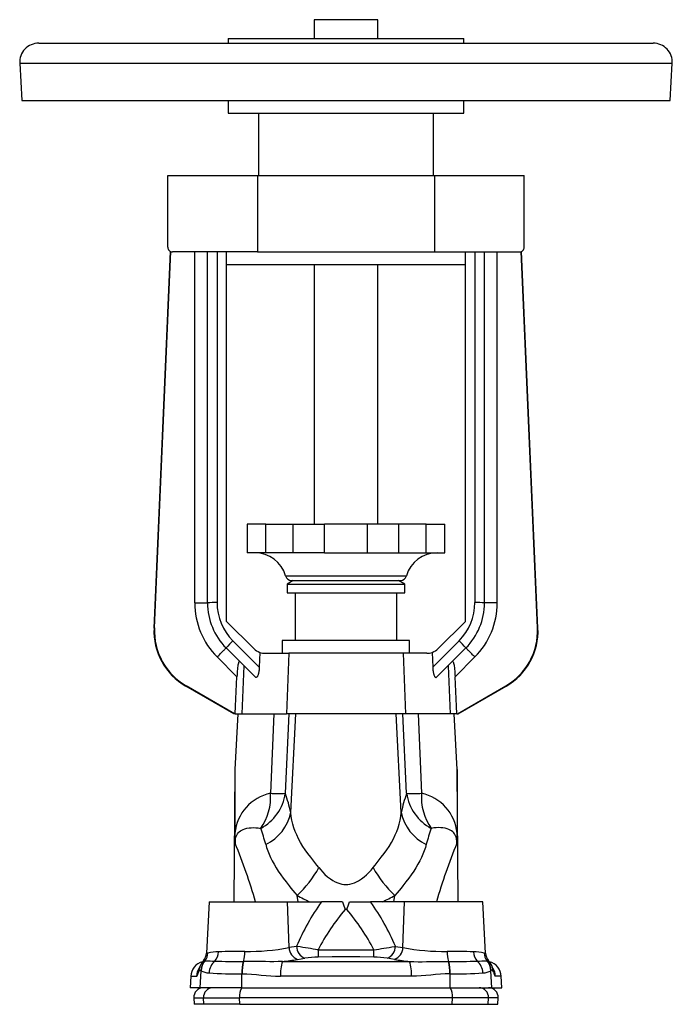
# Model space of a CAD drawing. Extents: x 23 to 641, y 38 to 843.
# Tile 3 of 4: x 23 to 228, y 534 to 843. Entities that reach past the tile are written whole.
import ezdxf

# ---------------------------------------------------------------- set-up
doc = ezdxf.new("R2010")
doc.units = 0
doc.layers.get('0').update_dxf_attribs({"linetype": 'CONTINUOUS'})

msp = doc.modelspace()

# ---------------------------------------------------------------- linework, layer by layer
at = {"color": 7, "linetype": 'CONTINUOUS'}
for p, q in [((115.58, 842.68), (115.58, 836.81)), ((135.58, 842.68), (115.58, 842.68)), ((135.58, 836.81), (135.58, 842.68)), ((29.08, 835.31), (222.08, 835.31)), ((88.58, 836.81), (88.58, 835.31)), ((88.58, 836.81), (95.21, 836.81)), ((95.21, 836.81), (162.58, 836.81)), ((162.58, 835.31), (162.58, 836.81)), ((23.09, 829), (23.71, 817.31)), ((23.09, 829), (228.08, 829)), ((227.46, 817.31), (228.08, 829)), ((23.71, 817.31), (227.46, 817.31)), ((88.58, 817.31), (88.58, 813.31)), ((162.58, 813.31), (162.58, 817.31)), ((88.58, 813.31), (95.21, 813.31)), ((95.21, 813.31), (162.58, 813.31)), ((98.08, 813.31), (98.08, 793.81)), ((153.08, 793.81), (153.08, 813.31)), ((69.58, 771.31), (69.58, 793.81)), ((69.58, 793.81), (97.83, 793.81)), ((97.83, 793.81), (97.83, 769.81)), ((97.83, 793.81), (153.34, 793.81)), ((153.34, 793.81), (153.34, 769.81)), ((153.34, 793.81), (181.58, 793.81)), ((181.58, 771.31), (181.58, 793.81)), ((65.29, 651.68), (70.45, 769.95)), ((65.43, 651.76), (70.59, 769.9)), ((97.83, 769.81), (71.08, 769.81)), ((78.08, 659.61), (78.08, 769.81)), ((82.08, 659.61), (82.08, 769.81)), ((85.08, 769.81), (85.08, 659.72)), ((88.08, 653.81), (88.08, 769.81)), ((97.83, 769.81), (153.34, 769.81)), ((153.34, 769.81), (180.08, 769.81)), ((163.08, 653.81), (163.08, 769.81)), ((166.08, 769.81), (166.08, 659.72)), ((169.08, 659.61), (169.08, 769.81)), ((173.08, 659.61), (173.08, 769.81)), ((185.74, 651.76), (180.58, 769.9)), ((185.88, 651.68), (180.72, 769.95)), ((88.08, 765.81), (163.08, 765.81)), ((115.58, 765.81), (115.58, 684.37)), ((135.58, 684.37), (135.58, 765.81)), ((94.58, 684.37), (94.58, 675.37)), ((100.42, 684.37), (94.58, 684.37)), ((100.42, 675.37), (100.42, 684.37)), ((100.42, 684.37), (108.97, 684.37)), ((108.97, 684.37), (118.83, 684.37)), ((108.97, 675.37), (108.97, 684.37)), ((118.83, 675.37), (118.83, 684.37)), ((132.33, 684.37), (118.83, 684.37)), ((132.33, 675.37), (132.33, 684.37)), ((142.2, 684.37), (132.33, 684.37)), ((150.75, 684.37), (142.2, 684.37)), ((142.2, 675.37), (142.2, 684.37)), ((150.75, 675.37), (150.75, 684.37)), ((150.75, 684.37), (156.58, 684.37)), ((156.58, 675.37), (156.58, 684.37)), ((100.42, 675.37), (94.58, 675.37)), ((108.97, 675.37), (100.42, 675.37)), ((118.83, 675.37), (108.97, 675.37)), ((118.83, 675.37), (132.33, 675.37)), ((132.33, 675.37), (142.2, 675.37)), ((142.2, 675.37), (150.75, 675.37)), ((150.75, 675.37), (156.58, 675.37)), ((106.58, 668.1), (144.58, 668.1)), ((109.04, 666.65), (107.08, 665.52)), ((107.08, 665.52), (107.08, 662.81)), ((107.08, 665.52), (144.08, 665.52)), ((108.51, 666.65), (142.66, 666.65)), ((144.08, 665.52), (142.12, 666.65)), ((144.08, 662.81), (144.08, 665.52)), ((107.08, 662.81), (144.08, 662.81)), ((109.63, 662.81), (109.63, 647.81)), ((141.53, 647.81), (141.53, 662.81)), ((78.08, 659.61), (82.08, 659.61)), ((173.08, 659.61), (169.08, 659.61)), ((96.62, 645.28), (88.08, 653.81)), ((154.55, 645.28), (163.08, 653.81)), ((65.29, 651.68), (65.43, 651.76)), ((185.88, 651.68), (185.74, 651.76)), ((90.06, 647.7), (98.32, 639.44)), ((105.58, 647.81), (105.58, 643.81)), ((145.58, 647.81), (105.58, 647.81)), ((145.58, 643.81), (145.58, 647.81)), ((161.11, 647.7), (152.85, 639.44)), ((97.04, 636.37), (87.94, 645.47)), ((98.47, 644.1), (98.32, 639.44)), ((100.16, 643.81), (107.68, 643.81)), ((107.68, 643.81), (106.9, 624.81)), ((143.49, 643.81), (107.68, 643.81)), ((151.01, 643.81), (143.49, 643.81)), ((143.49, 643.81), (144.27, 624.81)), ((152.7, 644.1), (152.85, 639.44)), ((154.13, 636.37), (163.23, 645.47)), ((91.32, 636.43), (85.11, 642.64)), ((93.51, 639.9), (92.89, 624.81)), ((157.66, 639.9), (158.28, 624.81)), ((159.84, 636.43), (166.06, 642.64)), ((75.41, 633.58), (75.26, 633.5)), ((90.58, 624.81), (75.41, 633.58)), ((160.58, 624.81), (175.76, 633.58)), ((175.76, 633.58), (175.91, 633.5)), ((90.31, 624.81), (75.26, 633.5)), ((160.86, 624.81), (175.91, 633.5)), ((90.58, 624.81), (90.31, 624.81)), ((90.81, 624.81), (90.58, 624.81)), ((91.58, 624.81), (90.67, 607.31)), ((90.81, 624.81), (92.89, 624.81)), ((92.89, 624.81), (106.9, 624.81)), ((102.96, 624.81), (101.85, 599.85)), ((106.53, 599.85), (107.74, 624.81)), ((144.27, 624.81), (106.9, 624.81)), ((108.23, 593.83), (109.83, 624.81)), ((142.94, 593.83), (141.34, 624.81)), ((144.64, 599.85), (143.43, 624.81)), ((158.28, 624.81), (144.27, 624.81)), ((148.21, 624.81), (149.32, 599.85)), ((160.36, 624.81), (158.28, 624.81)), ((160.5, 607.31), (159.58, 624.81)), ((160.36, 624.81), (160.58, 624.81)), ((160.58, 624.81), (160.86, 624.81)), ((90.67, 607.31), (90.31, 565.81)), ((160.86, 565.81), (160.5, 607.31)), ((82.58, 565.81), (81.74, 549.64)), ((82.58, 565.81), (107.23, 565.81)), ((107.23, 565.81), (117.87, 565.81)), ((107.71, 551.43), (107.23, 565.81)), ((110.61, 565.81), (110.2, 567.82)), ((124.49, 565.81), (117.87, 565.81)), ((126.68, 565.81), (133.3, 565.81)), ((143.94, 565.81), (133.3, 565.81)), ((140.56, 565.81), (140.97, 567.82)), ((143.46, 551.43), (143.94, 565.81)), ((168.58, 565.81), (143.94, 565.81)), ((169.43, 549.64), (168.58, 565.81)), ((110.05, 551.82), (107.71, 551.43)), ((141.12, 551.82), (143.46, 551.43)), ((81.42, 547.29), (81.27, 547.29)), ((93.39, 547.09), (93.33, 547.09)), ((105.59, 547.07), (145.58, 547.07)), ((110.35, 547.7), (112.68, 548.09)), ((140.81, 547.7), (138.49, 548.09)), ((157.78, 547.09), (157.84, 547.09)), ((169.75, 547.29), (169.9, 547.29)), ((79.76, 538.81), (80.04, 544.18)), ((80, 544.25), (80.04, 544.18)), ((171.17, 544.25), (171.13, 544.18)), ((171.41, 538.81), (171.13, 544.18)), ((76.8, 542.41), (76.61, 538.81)), ((76.8, 542.41), (78.61, 542.41)), ((92.82, 538.81), (92.88, 543.19)), ((92.88, 543.19), (92.93, 543.19)), ((146.15, 542.41), (105.02, 542.41)), ((158.29, 543.19), (158.24, 543.19)), ((158.35, 538.81), (158.29, 543.19)), ((174.37, 542.41), (172.56, 542.41)), ((174.56, 538.81), (174.37, 542.41)), ((79.76, 538.81), (76.61, 538.81)), ((92.82, 538.81), (79.76, 538.81)), ((92.82, 538.81), (158.35, 538.81)), ((158.35, 538.81), (171.41, 538.81)), ((171.41, 538.81), (174.56, 538.81)), ((77.79, 535.65), (77.9, 533.62)), ((77.79, 535.65), (80.81, 535.65)), ((80.81, 535.65), (92.17, 535.65)), ((80.91, 533.62), (80.81, 535.65)), ((159, 535.65), (92.17, 535.65)), ((92.2, 533.62), (92.17, 535.65)), ((158.97, 533.62), (159, 535.65)), ((170.36, 535.65), (159, 535.65)), ((170.26, 533.62), (170.36, 535.65)), ((173.38, 535.65), (170.36, 535.65)), ((173.27, 533.62), (173.38, 535.65)), ((80.91, 533.62), (77.9, 533.62)), ((92.2, 533.62), (80.91, 533.62)), ((92.2, 533.62), (158.97, 533.62)), ((158.97, 533.62), (170.26, 533.62)), ((170.26, 533.62), (173.27, 533.62))]:
    msp.add_line(p, q, dxfattribs=at)
for points in [[(85.11, 642.64), (85.36, 642.89), (85.61, 643.13), (85.85, 643.37), (86.08, 643.61), (86.31, 643.84), (86.53, 644.05), (86.74, 644.26), (86.93, 644.46), (87.11, 644.64), (87.28, 644.81), (87.43, 644.96), (87.56, 645.09), (87.68, 645.2), (87.77, 645.3), (87.85, 645.37), (87.9, 645.43), (87.93, 645.46), (87.94, 645.47)], [(166.06, 642.64), (165.81, 642.89), (165.56, 643.13), (165.32, 643.37), (165.09, 643.61), (164.86, 643.84), (164.64, 644.05), (164.43, 644.26), (164.24, 644.46), (164.06, 644.64), (163.89, 644.81), (163.74, 644.96), (163.61, 645.09), (163.49, 645.2), (163.4, 645.3), (163.32, 645.37), (163.27, 645.43), (163.24, 645.46), (163.23, 645.47)], [(92.25, 641.17), (92.14, 641.23), (92.04, 641.22), (91.94, 641.12), (91.85, 640.95), (91.78, 640.72), (91.7, 640.43), (91.64, 640.1), (91.59, 639.74), (91.54, 639.35), (91.48, 638.78), (91.43, 638.18), (91.39, 637.56), (91.35, 637), (91.32, 636.43)], [(158.92, 641.17), (159.03, 641.23), (159.13, 641.22), (159.22, 641.12), (159.31, 640.95), (159.39, 640.72), (159.46, 640.43), (159.53, 640.1), (159.58, 639.74), (159.63, 639.35), (159.69, 638.78), (159.74, 638.18), (159.78, 637.56), (159.82, 637), (159.84, 636.43)], [(98.32, 639.44), (98.31, 639.12), (98.29, 638.8), (98.26, 638.5), (98.22, 638.21), (98.18, 637.93), (98.13, 637.66), (98.08, 637.42), (98.02, 637.19), (97.96, 636.99), (97.89, 636.8), (97.82, 636.64), (97.74, 636.51), (97.66, 636.4), (97.57, 636.31), (97.49, 636.26), (97.4, 636.22), (97.31, 636.22), (97.22, 636.24), (97.13, 636.29), (97.04, 636.37)], [(152.85, 639.44), (152.86, 639.12), (152.88, 638.8), (152.91, 638.5), (152.95, 638.21), (152.99, 637.93), (153.03, 637.66), (153.09, 637.42), (153.15, 637.19), (153.21, 636.99), (153.28, 636.8), (153.35, 636.64), (153.43, 636.51), (153.51, 636.4), (153.59, 636.31), (153.68, 636.26), (153.77, 636.22), (153.86, 636.22), (153.95, 636.24), (154.04, 636.29), (154.13, 636.37)], [(90.81, 624.81), (90.92, 627.24), (91.32, 636.43)], [(160.36, 624.81), (160.25, 627.24), (159.84, 636.43)], [(90.67, 607.31), (90.67, 607.29), (90.67, 607.23), (90.67, 607.07), (90.67, 606.84), (90.67, 606.53), (90.67, 606.17), (90.67, 605.7), (90.67, 605.19), (90.67, 604.67), (90.67, 604.12), (90.67, 603.05), (90.68, 601.95), (90.68, 600.32), (90.68, 598.67), (90.68, 596.23), (90.69, 593.76), (90.69, 590.57), (90.7, 587.36)], [(160.5, 607.31), (160.5, 607.29), (160.5, 607.23), (160.5, 607.07), (160.5, 606.84), (160.5, 606.53), (160.5, 606.17), (160.5, 605.7), (160.5, 605.19), (160.5, 604.67), (160.5, 604.12), (160.5, 603.05), (160.49, 601.95), (160.49, 600.32), (160.49, 598.67), (160.48, 596.23), (160.48, 593.76), (160.48, 590.57), (160.47, 587.36)], [(117.08, 576.53), (116.42, 577.35), (115.77, 578.16), (115.14, 578.96), (114.51, 579.76), (113.64, 580.91), (112.81, 582.06), (112.04, 583.21), (111.32, 584.38), (110.67, 585.57), (110.09, 586.77), (109.62, 587.91), (109.21, 589.06), (108.87, 590.22), (108.59, 591.41), (108.38, 592.62), (108.23, 593.83)], [(134.09, 576.53), (134.75, 577.35), (135.4, 578.16), (136.03, 578.96), (136.66, 579.76), (137.53, 580.91), (138.36, 582.06), (139.13, 583.21), (139.85, 584.38), (140.5, 585.57), (141.08, 586.77), (141.55, 587.91), (141.96, 589.06), (142.3, 590.22), (142.58, 591.41), (142.79, 592.62), (142.94, 593.83)], [(90.79, 584.14), (90.78, 584.31), (90.78, 584.5), (90.79, 584.71), (90.8, 584.89), (90.81, 585.06), (90.83, 585.25), (90.86, 585.43), (90.92, 585.73), (90.99, 586.04), (91.08, 586.3), (91.16, 586.52), (91.25, 586.71), (91.47, 587.09), (91.7, 587.41), (92.05, 587.77), (92.43, 588.08), (92.84, 588.33), (93.29, 588.54), (93.85, 588.74), (94.46, 588.9), (95.12, 589), (95.83, 589.06), (96.6, 589.07), (97.3, 589.04), (98.03, 588.97), (98.81, 588.86)], [(160.38, 584.14), (160.39, 584.31), (160.39, 584.5), (160.38, 584.71), (160.37, 584.89), (160.36, 585.06), (160.33, 585.25), (160.31, 585.43), (160.25, 585.73), (160.18, 586.04), (160.09, 586.3), (160.01, 586.52), (159.91, 586.71), (159.7, 587.09), (159.46, 587.41), (159.12, 587.77), (158.74, 588.08), (158.33, 588.33), (157.88, 588.54), (157.32, 588.74), (156.71, 588.9), (156.05, 589), (155.34, 589.06), (154.57, 589.07), (153.87, 589.04), (153.14, 588.97), (152.36, 588.86)], [(100.36, 583.84), (100.66, 582.83), (101.01, 581.81), (101.42, 580.78), (101.89, 579.73), (102.41, 578.66), (102.99, 577.59), (103.62, 576.51), (104.32, 575.42), (105.07, 574.31), (105.89, 573.17), (106.76, 572.02), (107.7, 570.84), (108.3, 570.1), (108.91, 569.36), (109.55, 568.59), (110.2, 567.82)], [(150.81, 583.84), (150.51, 582.83), (150.16, 581.81), (149.75, 580.78), (149.28, 579.73), (148.76, 578.66), (148.18, 577.59), (147.55, 576.51), (146.85, 575.42), (146.1, 574.31), (145.28, 573.17), (144.4, 572.02), (143.47, 570.84), (142.87, 570.1), (142.26, 569.36), (141.62, 568.59), (140.97, 567.82)], [(117.08, 576.53), (117.63, 575.87), (118.2, 575.22), (118.98, 574.42), (119.82, 573.67), (120.71, 572.98), (121.44, 572.5), (122.22, 572.07), (123.03, 571.72), (123.65, 571.52), (124.28, 571.37), (124.93, 571.28), (125.58, 571.25), (126.21, 571.28), (126.82, 571.36), (127.54, 571.53), (128.24, 571.76), (128.92, 572.06), (129.56, 572.4), (130.43, 572.96), (131.26, 573.59), (132.03, 574.27), (132.76, 575), (133.45, 575.75), (134.09, 576.53)], [(125.85, 563.38), (125.58, 563.38), (125.32, 563.38)], [(116.8, 550.72), (116.03, 550.84), (115.26, 550.96), (114.48, 551.09), (113.71, 551.22), (112.85, 551.36), (112.01, 551.5), (111.18, 551.63), (110.4, 551.77), (110.05, 551.82)], [(116.8, 550.72), (121.19, 550.76), (125.58, 550.77), (129.98, 550.76), (134.37, 550.72)], [(134.37, 550.72), (135.14, 550.84), (135.91, 550.96), (136.69, 551.09), (137.46, 551.22), (138.32, 551.36), (139.16, 551.5), (139.99, 551.63), (140.77, 551.77), (141.12, 551.82)], [(81.27, 547.29), (81.06, 547.27), (80.91, 547.27), (80.82, 547.27), (80.79, 547.29), (80.79, 547.29)], [(82.19, 549.72), (81.96, 549.63), (81.81, 549.59), (81.75, 549.6), (81.74, 549.64)], [(105.59, 547.07), (104.27, 547.02), (102.94, 547), (101.61, 547), (100.25, 547.01), (98.9, 547.03), (97.54, 547.05), (96.5, 547.07), (95.46, 547.08), (94.42, 547.08), (93.39, 547.09)], [(134.33, 548.45), (129.96, 548.49), (125.58, 548.5), (121.21, 548.49), (116.84, 548.45)], [(145.58, 547.07), (146.9, 547.02), (148.23, 547), (149.56, 547), (150.92, 547.01), (152.27, 547.03), (153.63, 547.05), (154.67, 547.07), (155.71, 547.08), (156.75, 547.08), (157.78, 547.09)], [(168.98, 549.72), (169.21, 549.63), (169.36, 549.59), (169.42, 549.6), (169.43, 549.64)], [(169.9, 547.29), (170.11, 547.27), (170.26, 547.27), (170.35, 547.27), (170.38, 547.29), (170.37, 547.29)], [(79.28, 543.7), (79.35, 543.88), (79.42, 544.02), (79.56, 544.23), (79.61, 544.29), (79.71, 544.35), (79.8, 544.37), (79.9, 544.33), (80, 544.25)], [(79.56, 545.14), (79.57, 545.17), (79.57, 545.19)], [(171.89, 543.7), (171.82, 543.88), (171.75, 544.02), (171.61, 544.23), (171.56, 544.29), (171.46, 544.35), (171.37, 544.37), (171.27, 544.33), (171.17, 544.25)], [(171.61, 545.14), (171.6, 545.17), (171.6, 545.19)], [(171.8, 544.64), (171.8, 544.64), (171.8, 544.65), (171.78, 544.68), (171.76, 544.73), (171.75, 544.78), (171.72, 544.85), (171.68, 544.95), (171.64, 545.08), (171.62, 545.14)], [(78.61, 542.41), (78.68, 542.43), (78.75, 542.5)], [(92.93, 543.19), (94.43, 543.17), (95.94, 543.09), (97.44, 542.96), (98.95, 542.82), (100.46, 542.67), (101.97, 542.54), (103.49, 542.44), (105.02, 542.41)], [(158.24, 543.19), (156.74, 543.17), (155.23, 543.09), (153.73, 542.96), (152.22, 542.82), (150.71, 542.67), (149.2, 542.54), (147.68, 542.44), (146.15, 542.41)], [(172.56, 542.41), (172.49, 542.43), (172.42, 542.5)]]:
    msp.add_lwpolyline(points, dxfattribs=at)
for centre, radius, start, end in [((29.08, 829.31), 6, 90, 183), ((222.08, 829.31), 6, 357, 90), ((71.08, 771.31), 1.5, 179.9673, 270.0324), ((180.09, 771.31), 1.5, 269.9676, 0.0327), ((96.97, 665.37), 10, 15.8563, 90), ((154.2, 665.37), 10, 90, 164.1437), ((108.51, 668.65), 2, 195.8563, 270), ((142.66, 668.65), 2, 270, 344.1437), ((102.08, 659.61), 24, 180, 225), ((84.34, 639.71), 20.03, 87.8562, 96.4539), ((102.08, 659.61), 20, 180, 225), ((102.08, 659.72), 17, 180.0001, 225), ((149.08, 659.72), 17, 315, 359.9999), ((149.08, 659.61), 20, 315, 0), ((149.08, 659.61), 24, 315, 0), ((166.83, 639.71), 20.03, 83.5461, 92.1438), ((85.25, 650.81), 19.99, 177.4971, 240.0029), ((85.4, 650.88), 19.99, 177.4971, 240.0029), ((165.77, 650.88), 19.99, 299.9971, 2.5029), ((165.92, 650.81), 19.99, 299.9971, 2.5029), ((110.19, 626.47), 29.26, 133.4666, 139.5027), ((140.98, 626.47), 29.26, 40.4973, 46.5334), ((100.16, 648.81), 5, 224.9992, 250.3275), ((100.16, 648.81), 5, 250.3257, 270.0006), ((151.01, 648.81), 5, 269.9994, 289.6743), ((151.01, 648.81), 5, 289.6725, 315.0008), ((104.74, 586.05), 14.1, 101.8277, 174.6674), ((91.81, 601.98), 14.87, 298.0572, 351.7481), ((85.1, 598.57), 16.8, 324.6932, 4.3763), ((104.19, 654.13), 54.33, 267.5299, 272.4701), ((59.43, 583.34), 49.91, 12.1371, 19.32), ((191.73, 583.34), 49.91, 160.68, 167.8629), ((159.36, 601.98), 14.87, 188.2519, 241.9428), ((146.98, 654.13), 54.33, 267.5299, 272.4701), ((166.07, 598.57), 16.8, 175.6237, 215.3068), ((146.43, 586.05), 14.1, 5.3326, 78.1723), ((94.41, 596.62), 14.1, 294.967, 348.5736), ((156.76, 596.62), 14.1, 191.4264, 245.033), ((133.32, 586.88), 42.62, 179.3666, 183.6952), ((33.45, 565.91), 69.27, 15.001, 19.3447), ((217.72, 565.91), 69.27, 160.6553, 164.999), ((117.85, 586.88), 42.62, 356.3048, 0.6334), ((-106.56, 504.71), 212.73, 16.6915, 21.9234), ((357.73, 504.71), 212.73, 158.0766, 163.3085), ((87.75, 592.61), 33.45, 312.1563, 331.2558), ((163.42, 592.61), 33.45, 208.7442, 227.8437), ((179.89, 521.98), 75.95, 144.7518, 156.8625), ((129.23, 600.94), 38.2, 240.1195, 246.8727), ((157.03, 575.59), 33.98, 196.7284, 201.061), ((94.14, 575.59), 33.98, 338.939, 343.2716), ((71.28, 521.98), 75.95, 23.1375, 35.2482), ((121.94, 600.94), 38.2, 293.1273, 299.8805), ((177.25, 519.22), 68.17, 139.6225, 152.4767), ((73.92, 519.22), 68.17, 27.5233, 40.3775), ((92.34, 313.19), 237.02, 89.6406, 91.6514), ((83.51, 550.04), 10.32, 343.3641, 0.9113), ((94.59, 620.69), 70.49, 269.3786, 280.7289), ((111.82, 551.55), 4.11, 181.5797, 249.0751), ((114.16, 551.93), 4.11, 181.5054, 248.9327), ((245.14, 552.12), 128.36, 180.626, 181.6408), ((6.02, 552.12), 128.36, 358.3592, 359.374), ((137.01, 551.93), 4.11, 291.0673, 358.4946), ((139.35, 551.55), 4.11, 290.9249, 358.4203), ((156.58, 620.69), 70.49, 259.2711, 270.6214), ((158.83, 313.19), 237.02, 88.3486, 90.3594), ((167.66, 550.04), 10.32, 179.0887, 196.6359), ((85.87, 542.92), 6.69, 139.2983, 160.2184), ((85, 543.94), 5.02, 138.1129, 176.446), ((85.02, 543.84), 4.99, 136.2777, 176.119), ((77.91, 549.81), 3.83, 318.8328, 357.438), ((78.22, 549.83), 3.97, 320.1404, 358.3386), ((94.2, 839.44), 292.43, 267.4938, 268.0748), ((85.24, 538.24), 11.87, 88.6984, 104.8821), ((88.12, 543.06), 5.56, 132.3054, 175.3956), ((81.07, 550.13), 4.43, 318.1969, 359.7287), ((91.54, 812.82), 265.74, 268.4561, 270.3857), ((106.9, 543.54), 14.03, 165.343, 181.43), ((106.99, 543.5), 14.06, 165.2283, 181.2818), ((117.68, 543.21), 12.69, 162.2761, 183.6071), ((98.25, 620.86), 74.15, 275.6868, 279.3988), ((117.16, 520.18), 28.27, 90.6376, 99.1015), ((134.01, 520.18), 28.27, 80.8985, 89.3624), ((152.92, 620.86), 74.15, 260.6012, 264.3132), ((133.49, 543.21), 12.69, 356.3929, 17.7239), ((144.18, 543.5), 14.06, 358.7182, 14.7717), ((159.63, 812.82), 265.74, 269.6143, 271.5439), ((144.27, 543.54), 14.03, 358.57, 14.657), ((170.1, 550.13), 4.43, 180.2713, 221.8031), ((165.93, 538.24), 11.87, 75.1179, 91.3016), ((156.97, 839.44), 292.43, 271.9252, 272.5062), ((163.05, 543.06), 5.56, 4.6044, 47.6946), ((172.95, 549.83), 3.97, 181.6614, 219.8596), ((173.27, 549.82), 3.84, 182.6717, 221.1248), ((166.15, 543.84), 4.99, 3.881, 43.7223), ((166.17, 543.94), 5.02, 3.554, 41.8871), ((165.34, 542.95), 6.65, 19.6816, 40.7463), ((81.79, 542.15), 5, 104.5826, 177), ((83.61, 542.15), 5.01, 145.2778, 177.0137), ((83.69, 542.28), 4.94, 150.28, 177.4141), ((83.94, 543.56), 4.66, 160.1713, 178.2176), ((67.88, 549.14), 12.34, 338.627, 341.105), ((82.58, 548.64), 5.13, 240.3837, 269.9788), ((168.59, 548.64), 5.13, 270.0212, 299.6163), ((169.38, 542.15), 5, 3, 75.4285), ((167.23, 543.56), 4.66, 1.7825, 19.8261), ((167.56, 542.15), 5.01, 2.9862, 34.7225), ((167.48, 542.28), 4.94, 2.5862, 29.7198), ((74.11, 545.26), 5.4, 329.2576, 343.2431), ((90.8, 642.05), 98.89, 265.2286, 271.2005), ((160.37, 642.05), 98.89, 268.7995, 274.7714), ((177.06, 545.26), 5.4, 196.7569, 210.7424), ((80.79, 535.81), 3, 90, 183), ((83.8, 535.82), 2.99, 90.1197, 183.1034), ((96.17, 536.44), 4.07, 144.3176, 191.0687), ((155, 536.44), 4.07, 348.9313, 35.6824), ((167.37, 535.82), 2.99, 356.8966, 89.8803), ((170.38, 535.81), 3, 357, 90)]:
    msp.add_arc(centre, radius, start, end, dxfattribs=at)

doc.saveas('drawing.dxf')
